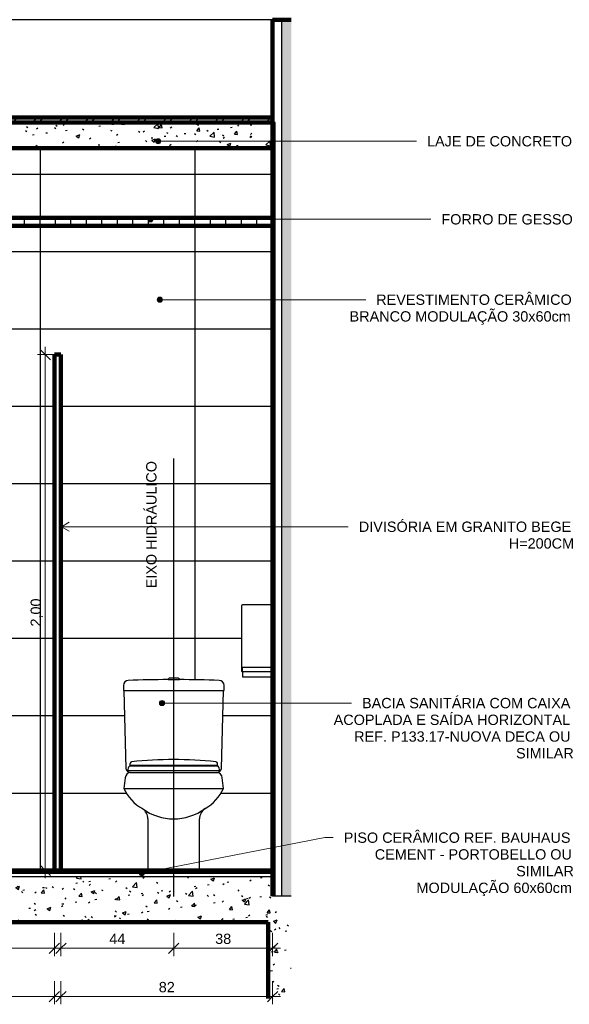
# Model space of a CAD drawing. Header units: millimetres. Extents: x -32127 to -9124, y -6877 to 4737.
# Tile 21 of 25: x -20559 to -18430, y 511 to 4329. Entities that reach past the tile are written whole.
import ezdxf

# ---------------------------------------------------------------- set-up
doc = ezdxf.new("R2010")
doc.units = ezdxf.units.MM
doc.linetypes.add('_Tracejado médio', pattern=[4, 3, -1])
for name, color, linetype, lineweight in [('A-ANNO-DIMS', 211, 'Continuous', 9), ('A-ANNO-DIMS-20', 211, 'Continuous', 9), ('A-CLNG', 13, 'Continuous', 25), ('A-CLNG-PATT', 13, 'Continuous', 90), ('A-DETL', 90, 'Continuous', 25), ('A-FLOR', 192, 'Continuous', 25), ('A-FLOR-MCUT', 51, 'Continuous', 25), ('A-FLOR-PATT', 8, 'Continuous', 25), ('A-ROOF', 132, 'Continuous', 25), ('A-ROOF-PATT', 132, 'Continuous', 90), ('A-WALL', 113, 'Continuous', 25), ('A-WALL-PATT', 111, 'Continuous', 90), ('G-ANNO-TEXT', 231, 'Continuous', 9), ('P-SANR-FIXT', 6, 'Continuous', 25), ('Q-SPCQ', 91, 'Continuous', 25)]:
    doc.layers.add(name, color=color, linetype=linetype, lineweight=lineweight)
doc.styles.add('Arial_2', font='arial.ttf', dxfattribs={"height": 40})
doc.dimstyles.new('Diagonal_-_2_0mm_Arial', dxfattribs={"dimscale": 304.8, "dimtxt": 40.810376, "dimasz": 0.131234, "dimexe": 0.098425, "dimexo": 0.0625, "dimgap": 0.009843, "dimtad": 1, "dimdec": 0, "dimlfac": 0.1, "dimdsep": 46, "dimtxsty": 'Arial_2', "dimblk1": 'OBLIQUE', "dimblk2": 'OBLIQUE', "dimsah": 1, "dimcen": 0.09, "dimdle": 0.098425, "dimadec": 0, "dimazin": 0, "dimtfac": 1, "dimtdec": 4, "dimtix": 1, "dimtmove": 0, "dimatfit": 3, "dimfxl": 0.19685, "dimfxlon": 1, "dimtvp": 1, "dimtolj": 1, "dimtzin": 0, "dimarcsym": 2})
doc.dimstyles.new('Diagonal_-_2_0mm_Arial_1', dxfattribs={"dimscale": 304.8, "dimtxt": 40.810376, "dimasz": 0.131234, "dimexe": 0.098425, "dimexo": 0.0625, "dimgap": 0.009843, "dimtad": 1, "dimlfac": 0.001, "dimrnd": 0.01, "dimzin": 0, "dimdsep": 46, "dimtxsty": 'Arial_2', "dimblk1": 'OBLIQUE', "dimblk2": 'OBLIQUE', "dimsah": 1, "dimcen": 0.09, "dimdle": 0.098425, "dimadec": 0, "dimazin": 0, "dimtfac": 1, "dimtdec": 4, "dimtix": 1, "dimtmove": 0, "dimatfit": 3, "dimfxl": 0.19685, "dimfxlon": 1, "dimtvp": 1, "dimtolj": 1, "dimtzin": 0, "dimarcsym": 2})
pattern_1 = [(50, (-20014.67, 0), (145.7474, -12.7507), [15.24, -167.64]), (355, (-20014.67, 0), (-28.194, 152.846), [12.192, -134.112]), (100.451, (-20002.52, -1.06), (117.554, 140.0937), [12.952, -142.472]), (46.184, (-20014.67, 40.64), (216.8635, -33.634), [22.86, -251.46]), (96.636, (-19996.6, 37.84), (189.922, 197.942), [19.428, -213.708]), (351.184, (-20014.67, 40.64), (189.925, 197.94), [18.288, -201.168]), (21, (-19994.35, 30.48), (121.292, -81.8118), [15.24, -167.64]), (326, (-19994.35, 30.48), (49.442, 147.3507), [12.192, -134.112]), (71.451, (-19984.24, 23.66), (170.7338, 65.5375), [12.952, -142.472]), (37.5, (-20014.666, 0), (2.47086, 67.64346), [6.706, -125.781, 6.706, -129.438, -134.62]), (37.5, (-20014.666, 0), (2.47086, 67.64346), [-268.63, 6.706, -127.914]), (7.5, (-20014.666, 0), (53.4554, 80.144), [6.706, -70.917, 6.706, -122.733, -51.308]), (7.5, (-20014.666, 0), (53.4554, 80.144), [-207.061, 6.706, -44.602]), (327.5, (-20059.98, 0), (108.4723, -4.58285), [6.706, -44.094, 6.706, -151.79, -210.312]), (327.5, (-20059.98, 0), (108.4723, -4.58285), [-209.296, 6.706, -203.606]), (317.5, (-20080.3, 0), (118.503, 20.3417), [6.706, -59.334, 6.706, -98.552, -149.352]), (317.5, (-20080.3, 0), (118.503, 20.3417), [-171.298, 6.706, -142.646])]
pattern_2 = [(0, (-20014.666, 0), (0, 20), []), (90, (-20014.666, 0), (-20, 1e-15), [])]

# ---------------------------------------------------------------- blocks, each defined once
blk = doc.blocks.new('Deca_Bacia Sanitaria Monte Carlo_P_808_Caixa Acoplada - P_808_Creme CR37_Acionamento Simples 6lpf-V6-AMPLIAÇÃO - VISTA 01')
at = {"layer": 'P-SANR-FIXT'}
for p, q in [((-26884.4, 1769.9), (-26840.5, 1769.9)), ((-26844.6, 1775.2), (-26880.3, 1775.2)), ((-27057.5, 1747.7), (-27057.5, 1727.7)), ((-27057.5, 1727.7), (-27055, 1727.7)), ((-27055, 1727.7), (-26670, 1727.7)), ((-27055, 1727.7), (-27048.1, 1424.7)), ((-26676.8, 1424.7), (-26670, 1727.7)), ((-26670, 1727.7), (-26667.5, 1727.7)), ((-26667.5, 1727.7), (-26667.5, 1747.7)), ((-27050, 1389.1), (-27055.6, 1347.9)), ((-27032.8, 1410), (-26692.1, 1410)), ((-26669.3, 1347.9), (-26675, 1389.1)), ((-27055.6, 1347.9), (-26669.3, 1347.9)), ((-26962.5, 1230), (-26962.5, 1030)), ((-26762.5, 1030), (-26762.5, 1230))]:
    blk.add_line(p, q, dxfattribs=at)
for centre, radius, start, end in [((-27038.5, 1747.7), 19, 90, 180), ((-26862.5, -2950), 4720, 90.2663, 92.1373), ((-26878.5, 1769.6), 5.85, 107.014, 176.5472), ((-26846.4, 1769.6), 5.85, 3.4528, 72.986), ((-26862.5, -2950), 4720, 87.8627, 89.7337), ((-26686.4, 1747.7), 19, 360, 90), ((-27029, 1429.7), 19.7, 194.7009, 270), ((-26695.9, 1429.7), 19.7, 270, 345.2991), ((-27029, 1389.1), 20.9, 90, 180), ((-26695.9, 1389.1), 20.9, 0, 90), ((-26894.5, 1424.1), 178.3, 205.33, 239.9199), ((-26830.4, 1424.1), 178.3, 300.0801, 334.67), ((-26862.5, 1434.1), 204.1, 233.5296, 306.4704), ((-27010.4, 1230), 47.9, 0, 56.3101), ((-26714.5, 1230), 47.9, 123.6899, 180)]:
    blk.add_arc(centre, radius, start, end, dxfattribs=at)
blk = doc.blocks.new('Deca_Shared_Assento_P_808 - AP_80_Creme CR37-V7-AMPLIAÇÃO - VISTA 01')
at = {"layer": 'P-SANR-FIXT'}
for p, q in [((-27040, 1417.1), (-26685, 1417.1)), ((-26690.8, 1434.1), (-27034.1, 1434.1)), ((-27032.5, 1438.8), (-26692.5, 1438.8))]:
    blk.add_line(p, q, dxfattribs=at)
for centre, radius, start, end in [((-27022.2, 1441.6), 10.6, 108.7358, 195.2642), ((-26862.5, -129.1), 1589.1, 84.1062, 95.8938), ((-26702.7, 1441.6), 10.6, 344.7358, 71.2642), ((-27019.1, 1419.4), 21, 135.7487, 186.2513), ((-26705.8, 1419.4), 21, 353.7487, 44.2513)]:
    blk.add_arc(centre, radius, start, end, dxfattribs=at)
blk = doc.blocks.new('Toilet_Tissue_Dispenser-Bradley_Corp-5424 - 5424-3618151-AMPLIAÇÃO - VISTA 01')
at = {"layer": 'Q-SPCQ'}
for p, q in [((-27506.5, 2055.2), (-27506.5, 1804.8)), ((-27385.8, 2059.4), (-27502.5, 2059.4)), ((-27502.2, 1818.3), (-27385.8, 1818.3)), ((-27502.2, 1800.6), (-27502.2, 1818.3)), ((-27387.2, 1800.6), (-27502.2, 1800.6)), ((-27502.2, 1800.6), (-27502.2, 1780.8)), ((-27387.2, 1780.8), (-27387.2, 1800.6)), ((-27387.2, 1800.6), (-27385.8, 1800.6)), ((-27502.2, 1780.8), (-27387.2, 1780.8))]:
    blk.add_line(p, q, dxfattribs=at)
for centre, start, end in [((-27502.3, 2055.2), 93.4709, 179.4709), ((-27502.3, 1804.8), 180.5291, 270.5509)]:
    blk.add_arc(centre, 4.2, start, end, dxfattribs=at)
blk = doc.blocks.new('DIMBLOCK74-AMPLIAÇÃO - VISTA 01')
at = {"layer": 'A-ANNO-DIMS-20'}
for p, q in [((-20845.3, 788.2), (-20845.3, 698.2)), ((-20845.3, 728.2), (-20845.3, 788.2)), ((-20424.4, 788.2), (-20424.4, 698.2)), ((-20424.4, 728.2), (-20424.4, 788.2)), ((-20394.4, 728.2), (-20845.3, 728.2))]:
    blk.add_line(p, q, dxfattribs=at)
at = {"layer": 'A-ANNO-DIMS-20', "lineweight": 18}
for p, q in [((-20845.3, 728.2), (-20865.3, 708.2)), ((-20845.3, 728.2), (-20825.3, 748.2)), ((-20424.4, 728.2), (-20444.4, 708.2)), ((-20424.4, 728.2), (-20404.4, 748.2))]:
    blk.add_line(p, q, dxfattribs=at)
at = {"layer": 'A-ANNO-DIMS-20', "color": 0, "insert": (-20665.9, 785), "char_height": 40, "width": 74.435, "attachment_point": 1, "line_spacing_factor": 0.941778, "style": 'Arial_2'}
blk.add_mtext('42', dxfattribs=at)
blk = doc.blocks.new('_Oblique')
at = {"color": 0, "linetype": 'ByBlock', "lineweight": -2}
blk.add_line((-0.5, -0.5), (0.5, 0.5), dxfattribs=at)
blk = doc.blocks.new('DIMBLOCK76-AMPLIAÇÃO - VISTA 01')
at = {"layer": 'A-ANNO-DIMS-20'}
for p, q in [((-19962.4, 788.2), (-19962.4, 698.2)), ((-19962.4, 728.2), (-19962.4, 788.2)), ((-19579.1, 788.2), (-19579.1, 698.2)), ((-19579.1, 728.2), (-19579.1, 788.2)), ((-19549.1, 728.2), (-19962.4, 728.2))]:
    blk.add_line(p, q, dxfattribs=at)
at = {"layer": 'A-ANNO-DIMS-20', "lineweight": 18}
for p, q in [((-19962.4, 728.2), (-19982.4, 708.2)), ((-19962.4, 728.2), (-19942.4, 748.2)), ((-19579.1, 728.2), (-19599.1, 708.2)), ((-19579.1, 728.2), (-19559.1, 748.2))]:
    blk.add_line(p, q, dxfattribs=at)
at = {"layer": 'A-ANNO-DIMS-20', "color": 0, "insert": (-19801.8, 785), "char_height": 40, "width": 74.435, "attachment_point": 1, "line_spacing_factor": 0.941778, "style": 'Arial_2'}
blk.add_mtext('38', dxfattribs=at)
blk = doc.blocks.new('DIMBLOCK77-AMPLIAÇÃO - VISTA 01')
at = {"layer": 'A-ANNO-DIMS-20'}
for p, q in [((-20399.4, 788.2), (-20399.4, 698.2)), ((-20399.4, 728.2), (-20399.4, 788.2)), ((-19962.4, 788.2), (-19962.4, 698.2)), ((-19962.4, 728.2), (-19962.4, 788.2)), ((-19962.4, 728.2), (-20429.4, 728.2))]:
    blk.add_line(p, q, dxfattribs=at)
at = {"layer": 'A-ANNO-DIMS-20', "lineweight": 18}
for p, q in [((-20399.4, 728.2), (-20419.4, 708.2)), ((-20399.4, 728.2), (-20379.4, 748.2)), ((-19962.4, 728.2), (-19982.4, 708.2)), ((-19962.4, 728.2), (-19942.4, 748.2))]:
    blk.add_line(p, q, dxfattribs=at)
at = {"layer": 'A-ANNO-DIMS-20', "color": 0, "insert": (-20211.9, 785), "char_height": 40, "width": 74.435, "attachment_point": 1, "line_spacing_factor": 0.941778, "style": 'Arial_2'}
blk.add_mtext('44', dxfattribs=at)
blk = doc.blocks.new('DIMBLOCK81-AMPLIAÇÃO - VISTA 01')
at = {"layer": 'A-ANNO-DIMS-20'}
for p, q in [((-21249.1, 601), (-21249.1, 511)), ((-21249.1, 541), (-21249.1, 601)), ((-20424.4, 601), (-20424.4, 511)), ((-20424.4, 541), (-20424.4, 601)), ((-20394.4, 541), (-21279.1, 541))]:
    blk.add_line(p, q, dxfattribs=at)
at = {"layer": 'A-ANNO-DIMS-20', "lineweight": 18}
for p, q in [((-21249.1, 541), (-21269.1, 521)), ((-21249.1, 541), (-21229.1, 561)), ((-20424.4, 541), (-20444.4, 521)), ((-20424.4, 541), (-20404.4, 561))]:
    blk.add_line(p, q, dxfattribs=at)
at = {"layer": 'A-ANNO-DIMS-20', "color": 0, "insert": (-20867.7, 597.8), "char_height": 40, "width": 74.435, "attachment_point": 1, "line_spacing_factor": 0.941778, "style": 'Arial_2'}
blk.add_mtext('82', dxfattribs=at)
blk = doc.blocks.new('DIMBLOCK82-AMPLIAÇÃO - VISTA 01')
at = {"layer": 'A-ANNO-DIMS-20'}
for p, q in [((-20399.4, 601), (-20399.4, 511)), ((-20399.4, 541), (-20399.4, 601)), ((-19579.1, 601), (-19579.1, 511)), ((-19579.1, 541), (-19579.1, 601)), ((-19549.1, 541), (-20429.4, 541))]:
    blk.add_line(p, q, dxfattribs=at)
at = {"layer": 'A-ANNO-DIMS-20', "lineweight": 18}
for p, q in [((-20399.4, 541), (-20419.4, 521)), ((-20399.4, 541), (-20379.4, 561)), ((-19579.1, 541), (-19599.1, 521)), ((-19579.1, 541), (-19559.1, 561))]:
    blk.add_line(p, q, dxfattribs=at)
at = {"layer": 'A-ANNO-DIMS-20', "color": 0, "insert": (-20020.2, 597.8), "char_height": 40, "width": 74.435, "attachment_point": 1, "line_spacing_factor": 0.941778, "style": 'Arial_2'}
blk.add_mtext('82', dxfattribs=at)
blk = doc.blocks.new('DIMBLOCK83-AMPLIAÇÃO - VISTA 01')
at = {"layer": 'A-ANNO-DIMS-20'}
for p, q in [((-20459.9, 3060), (-20459.9, 1000)), ((-20399.9, 3030), (-20489.9, 3030)), ((-20459.9, 3030), (-20399.9, 3030)), ((-20399.9, 1030), (-20489.9, 1030)), ((-20459.9, 1030), (-20399.9, 1030))]:
    blk.add_line(p, q, dxfattribs=at)
at = {"layer": 'A-ANNO-DIMS-20', "lineweight": 18}
for p, q in [((-20459.9, 3030), (-20479.9, 3050)), ((-20459.9, 3030), (-20439.9, 3010)), ((-20459.9, 1030), (-20479.9, 1050)), ((-20459.9, 1030), (-20439.9, 1010))]:
    blk.add_line(p, q, dxfattribs=at)
at = {"layer": 'A-ANNO-DIMS-20', "color": 0, "insert": (-20516.7, 1975.7), "char_height": 40, "width": 130.261, "attachment_point": 1, "rotation": 90, "line_spacing_factor": 0.941778, "style": 'Arial_2'}
blk.add_mtext('2,00', dxfattribs=at)

msp = doc.modelspace()

# ---------------------------------------------------------------- hatches: boundary and pattern name
at = {"layer": 'A-CLNG-PATT', "lineweight": 25}
h = msp.add_hatch(dxfattribs=at)
h.set_pattern_fill('FP_17', color=256, angle=-180, style=0, pattern_type=2)
h.set_pattern_definition([(270, (-20840.31, 3560), (60, 4e-15), [])])
h.paths.add_polyline_path([(-19579.061, 3530), (-19579.061, 3555), (-22101.561, 3555), (-22101.561, 3530)], flags=0)
at = {"layer": 'A-FLOR-PATT'}
h = msp.add_hatch(dxfattribs=at)
h.set_pattern_fill('FP_15', color=256, style=0, pattern_type=2)
h.set_pattern_definition(pattern_2)
h.paths.add_polyline_path([(-21813.287, 1020), (-19579.061, 1020), (-19579.061, 1030), (-22101.561, 1030), (-22101.561, 1020)], flags=0)
h = msp.add_hatch(dxfattribs=at)
h.set_pattern_fill('FP_13', color=256, style=0, pattern_type=2)
h.set_pattern_definition(pattern_1)
h.paths.add_polyline_path([(-19579.061, 895), (-19579.061, 1005), (-22101.561, 1005), (-22101.561, 895), (-20275.879, 895)], flags=0)
h = msp.add_hatch(dxfattribs=at)
h.set_pattern_fill('FP_13', color=256, style=0, pattern_type=2)
h.set_pattern_definition(pattern_1)
h.paths.add_polyline_path([(-22581.991, 830), (-19507.176, 830), (-19507.176, 930), (-19579.061, 930), (-19579.061, 895), (-22101.561, 895), (-22101.561, 928.535), (-22241.561, 928.535), (-22241.561, 895), (-22581.991, 895), (-22581.991, 839.098)], flags=0)
at = {"layer": 'A-ROOF-PATT', "lineweight": 25}
h = msp.add_hatch(dxfattribs=at)
h.set_pattern_fill('FP_18', color=256, style=0, pattern_type=2)
h.set_pattern_definition([(45, (-20014.666, 0), (-50.2894, 50.2894), []), (45, (-20014.666, 76.2), (-50.2894, 50.2894), [])])
h.paths.add_polyline_path([(-19579.061, 3930), (-19579.061, 3950), (-22581.991, 3950), (-22581.991, 3930)], flags=0)
h = msp.add_hatch(dxfattribs=at)
h.set_pattern_fill('FP_13', color=256, style=0, pattern_type=2)
h.set_pattern_definition(pattern_1)
h.paths.add_polyline_path([(-19579.061, 3830), (-19579.061, 3930), (-22581.991, 3930), (-22581.991, 3830)], flags=0)
at = {"layer": 'A-WALL-PATT'}
for points in [[(-19507.176, 3930), (-19507.176, 4328.7), (-19544.061, 4328.7), (-19544.061, 3930)], [(-19544.061, 930), (-19507.176, 930), (-19507.176, 3930), (-19544.061, 3930), (-19544.061, 1021.886)]]:
    msp.add_hatch(color=256, dxfattribs=at).paths.add_polyline_path(points, flags=0)
at = {"layer": 'A-WALL-PATT', "lineweight": 25}
h = msp.add_hatch(dxfattribs=at)
h.set_pattern_fill('FP_15', color=256, style=0, pattern_type=2)
h.set_pattern_definition(pattern_2)
h.paths.add_polyline_path([(-19579.061, 930), (-19569.061, 930), (-19569.061, 3930), (-19579.061, 3930), (-19579.061, 1021.886)], flags=0)
h = msp.add_hatch(dxfattribs=at)
h.set_pattern_fill('FP_14', color=256, style=0, pattern_type=2)
h.set_pattern_definition([(0, (-24679.06, 1030), (0, 300), []), (90, (-24679.06, 1030), (-600, 4e-14), [])])
h.paths.add_polyline_path([(-22241.561, 1030), (-22241.561, 1800.612), (-22242.994, 1800.605), (-22242.994, 1780.846), (-22357.976, 1780.846), (-22358.048, 1800.612), (-22359.126, 1800.803), (-22360.6, 1801.495), (-22361.778, 1802.944), (-22362.211, 1804.761), (-22362.071, 2056.276), (-22361.678, 2057.247), (-22361.057, 2058.089), (-22360.247, 2058.753), (-22359.299, 2059.194), (-22358.27, 2059.388), (-22241.561, 2059.388), (-22241.561, 3530), (-22581.991, 3530), (-22581.991, 1769.734), (-22521.692, 1768.962), (-22444.663, 1766.717), (-22439.752, 1766.07), (-22435.082, 1764.103), (-22431.246, 1761.159), (-22428.189, 1757.128), (-22426.335, 1752.653), (-22425.689, 1747.743), (-22425.689, 1727.743), (-22428.189, 1727.743), (-22435.082, 1424.679), (-22436.621, 1420.664), (-22438.996, 1417.079), (-22442.454, 1413.877), (-22446.063, 1411.756), (-22449.835, 1410.47), (-22454.109, 1410), (-22448.695, 1409.287), (-22443.649, 1407.197), (-22439.316, 1403.872), (-22435.992, 1399.54), (-22433.902, 1394.494), (-22427.568, 1347.872), (-22446.063, 1317.208), (-22470.313, 1290.858), (-22499.341, 1269.888), (-22508.245, 1262.222), (-22515.016, 1252.621), (-22519.249, 1241.66), (-22520.689, 1230), (-22520.689, 1030), (-22427.568, 1030)], flags=0)
h.paths.add_polyline_path([(-20424.374, 1030), (-20424.374, 3030), (-20399.374, 3030), (-20399.374, 1030), (-20062.413, 1030), (-20062.413, 1230), (-20063.853, 1241.66), (-20068.085, 1252.621), (-20074.857, 1262.222), (-20083.76, 1269.888), (-20112.788, 1290.858), (-20137.039, 1317.208), (-20155.533, 1347.872), (-20149.2, 1394.494), (-20147.11, 1399.54), (-20143.785, 1403.872), (-20139.452, 1407.197), (-20134.407, 1409.287), (-20128.992, 1410), (-20134.078, 1410.747), (-20137.337, 1411.858), (-20141.008, 1414.096), (-20144.147, 1417.142), (-20146.48, 1420.664), (-20148.019, 1424.679), (-20154.913, 1727.743), (-20157.413, 1727.743), (-20157.413, 1747.743), (-20156.766, 1752.653), (-20154.871, 1757.23), (-20151.855, 1761.159), (-20147.926, 1764.174), (-20143.35, 1766.07), (-20138.439, 1766.717), (-20061.409, 1768.962), (-19984.353, 1769.949), (-19984.097, 1771.342), (-19983.514, 1772.634), (-19982.504, 1773.851), (-19981.519, 1774.616), (-19980.225, 1775.192), (-19944.601, 1775.192), (-19943.306, 1774.616), (-19942.188, 1773.747), (-19941.312, 1772.634), (-19940.728, 1771.342), (-19940.472, 1769.949), (-19863.416, 1768.962), (-19786.387, 1766.717), (-19781.476, 1766.07), (-19776.806, 1764.103), (-19772.97, 1761.159), (-19769.913, 1757.128), (-19768.059, 1752.653), (-19767.413, 1747.743), (-19767.413, 1727.743), (-19769.913, 1727.743), (-19776.806, 1424.679), (-19778.346, 1420.664), (-19780.721, 1417.079), (-19784.178, 1413.877), (-19787.787, 1411.756), (-19791.559, 1410.47), (-19795.834, 1410), (-19790.419, 1409.287), (-19785.373, 1407.197), (-19781.04, 1403.872), (-19777.716, 1399.54), (-19775.626, 1394.494), (-19769.292, 1347.872), (-19787.787, 1317.208), (-19812.038, 1290.858), (-19841.065, 1269.888), (-19849.969, 1262.222), (-19856.74, 1252.621), (-19860.973, 1241.66), (-19862.413, 1230), (-19862.413, 1030), (-19579.061, 1030), (-19579.061, 1800.612), (-19580.494, 1800.605), (-19580.494, 1780.846), (-19695.476, 1780.846), (-19695.548, 1800.612), (-19696.626, 1800.803), (-19698.1, 1801.495), (-19699.278, 1802.944), (-19699.711, 1804.761), (-19699.571, 2056.276), (-19699.178, 2057.247), (-19698.557, 2058.089), (-19697.747, 2058.753), (-19696.799, 2059.194), (-19695.77, 2059.388), (-19579.061, 2059.388), (-19579.061, 3530), (-22101.561, 3530), (-22101.561, 2059.388), (-21983.823, 2059.194), (-21982.874, 2058.753), (-21982.064, 2058.089), (-21981.444, 2057.247), (-21981.051, 2056.276), (-21980.911, 2055.239), (-21981.025, 1803.828), (-21981.851, 1802.153), (-21982.521, 1801.495), (-21984.211, 1800.701), (-21985.146, 1800.605), (-21985.146, 1780.846), (-22100.127, 1780.846), (-22100.127, 1800.612), (-22101.561, 1800.605), (-22101.561, 1030), (-21818.209, 1030), (-21818.209, 1230), (-21819.648, 1241.66), (-21823.881, 1252.621), (-21830.653, 1262.222), (-21839.556, 1269.888), (-21868.584, 1290.858), (-21892.835, 1317.208), (-21911.329, 1347.872), (-21904.996, 1394.494), (-21902.906, 1399.54), (-21899.581, 1403.872), (-21895.248, 1407.197), (-21890.203, 1409.287), (-21884.788, 1410), (-21889.874, 1410.747), (-21893.132, 1411.858), (-21896.804, 1414.096), (-21899.943, 1417.142), (-21902.276, 1420.664), (-21903.815, 1424.679), (-21910.709, 1727.743), (-21913.209, 1727.743), (-21913.209, 1747.743), (-21912.562, 1752.653), (-21910.667, 1757.23), (-21907.651, 1761.159), (-21903.722, 1764.174), (-21899.146, 1766.07), (-21894.235, 1766.717), (-21813.287, 1769.012), (-21740.149, 1769.949), (-21739.893, 1771.342), (-21739.31, 1772.634), (-21738.3, 1773.851), (-21737.315, 1774.616), (-21736.02, 1775.192), (-21700.397, 1775.192), (-21699.102, 1774.616), (-21697.984, 1773.747), (-21697.108, 1772.634), (-21696.524, 1771.342), (-21696.268, 1769.949), (-21619.212, 1768.962), (-21542.183, 1766.717), (-21537.272, 1766.07), (-21532.602, 1764.103), (-21528.766, 1761.159), (-21525.709, 1757.128), (-21523.855, 1752.653), (-21523.209, 1747.743), (-21523.209, 1727.743), (-21525.709, 1727.743), (-21532.602, 1424.679), (-21534.141, 1420.664), (-21536.516, 1417.079), (-21539.974, 1413.877), (-21543.583, 1411.756), (-21547.355, 1410.47), (-21551.629, 1410), (-21546.215, 1409.287), (-21541.169, 1407.197), (-21536.836, 1403.872), (-21533.512, 1399.54), (-21531.422, 1394.494), (-21525.088, 1347.872), (-21543.583, 1317.208), (-21567.833, 1290.858), (-21596.861, 1269.888), (-21605.765, 1262.222), (-21612.536, 1252.621), (-21616.769, 1241.66), (-21618.209, 1230), (-21618.209, 1030), (-21274.061, 1030), (-21274.061, 3030), (-21249.061, 3030), (-21249.061, 1030), (-20940.311, 1030), (-20940.311, 1230), (-20941.751, 1241.66), (-20945.983, 1252.621), (-20952.755, 1262.222), (-20961.658, 1269.888), (-20990.686, 1290.858), (-21014.937, 1317.208), (-21033.431, 1347.872), (-21027.098, 1394.494), (-21025.008, 1399.54), (-21021.683, 1403.872), (-21017.35, 1407.197), (-21012.305, 1409.287), (-21006.89, 1410), (-21011.976, 1410.747), (-21015.235, 1411.858), (-21018.906, 1414.096), (-21022.045, 1417.142), (-21024.378, 1420.664), (-21025.917, 1424.679), (-21032.811, 1727.743), (-21035.311, 1727.743), (-21035.311, 1747.743), (-21034.664, 1752.653), (-21032.769, 1757.23), (-21029.753, 1761.159), (-21025.824, 1764.174), (-21021.248, 1766.07), (-21016.337, 1766.717), (-20939.307, 1768.962), (-20862.251, 1769.949), (-20861.995, 1771.342), (-20861.412, 1772.634), (-20859.918, 1774.226), (-20859.417, 1774.616), (-20858.123, 1775.192), (-20822.499, 1775.192), (-20821.204, 1774.616), (-20820.086, 1773.747), (-20819.21, 1772.634), (-20818.626, 1771.342), (-20818.37, 1769.949), (-20741.314, 1768.962), (-20664.285, 1766.717), (-20659.374, 1766.07), (-20654.704, 1764.103), (-20650.868, 1761.159), (-20647.811, 1757.128), (-20645.957, 1752.653), (-20645.311, 1747.743), (-20645.311, 1727.743), (-20647.811, 1727.743), (-20654.704, 1424.679), (-20656.244, 1420.664), (-20658.619, 1417.079), (-20662.076, 1413.877), (-20665.685, 1411.756), (-20669.457, 1410.47), (-20673.731, 1410), (-20668.317, 1409.287), (-20663.271, 1407.197), (-20658.938, 1403.872), (-20655.614, 1399.54), (-20653.524, 1394.494), (-20647.19, 1347.872), (-20665.685, 1317.208), (-20689.935, 1290.858), (-20718.963, 1269.888), (-20727.867, 1262.222), (-20734.638, 1252.621), (-20738.871, 1241.66), (-20740.311, 1230), (-20740.311, 1030), (-20647.19, 1030)], flags=0)
h.paths.add_polyline_path([(-22101.561, 3560), (-19579.061, 3560), (-19579.061, 3830), (-22101.561, 3830)], flags=0)
h.paths.add_polyline_path([(-22581.991, 3560), (-22241.561, 3560), (-22241.561, 3830), (-22581.991, 3830)], flags=0)
h = msp.add_hatch(dxfattribs=at)
h.set_pattern_fill('FP_13', color=256, style=0, pattern_type=2)
h.set_pattern_definition(pattern_1)
h.paths.add_polyline_path([(-19507.176, 533.166), (-19507.176, 830), (-19596.874, 830), (-19596.874, 533.166)], flags=0)
at = {"layer": 'G-ANNO-TEXT'}
h = msp.add_hatch(color=250, dxfattribs=at)
edge = h.paths.add_edge_path(flags=0)
edge.add_arc((-20022.881, 3857.385), 10, 0, 360)
h = msp.add_hatch(color=250, dxfattribs=at)
edge = h.paths.add_edge_path(flags=0)
edge.add_arc((-20052.285, 3554.688), 10, 0, 360)
h = msp.add_hatch(color=250, dxfattribs=at)
edge = h.paths.add_edge_path(flags=0)
edge.add_arc((-20015.927, 3243.105), 10, 0, 360)
h = msp.add_hatch(color=250, dxfattribs=at)
edge = h.paths.add_edge_path(flags=0)
edge.add_arc((-20007.729, 1678.984), 10, 0, 360)
h = msp.add_hatch(color=250, dxfattribs=at)
edge = h.paths.add_edge_path(flags=0)
edge.add_arc((-20086.225, 1019.237), 10, 0, 360)

# ---------------------------------------------------------------- linework, layer by layer
at = {"layer": 'A-CLNG', "lineweight": 90}
for p, q in [((-19579.061, 3560), (-22101.561, 3560)), ((-22101.561, 3530), (-19579.061, 3530))]:
    msp.add_line(p, q, dxfattribs=at)
at = {"layer": 'A-CLNG'}
msp.add_line((-19579.061, 3555), (-22101.561, 3555), dxfattribs=at)
at = {"layer": 'A-DETL', "linetype": '_Tracejado médio'}
msp.add_line((-19962.413, 928.535), (-19962.413, 2628.535), dxfattribs=at)
at = {"layer": 'A-FLOR', "lineweight": 90}
for p, q in [((-19579.061, 1030), (-22101.561, 1030)), ((-19579.061, 930), (-19579.061, 1030)), ((-22086.874, 830), (-19596.874, 830))]:
    msp.add_line(p, q, dxfattribs=at)
at = {"layer": 'A-FLOR-MCUT'}
for p, q in [((-19579.061, 1020), (-22101.561, 1020)), ((-19579.061, 1005), (-22101.561, 1005)), ((-19507.176, 930), (-19579.061, 930))]:
    msp.add_line(p, q, dxfattribs=at)
at = {"layer": 'A-ROOF', "lineweight": 90}
for p, q in [((-19579.061, 3950), (-22581.991, 3950)), ((-19579.061, 3930), (-22581.991, 3930)), ((-22581.991, 3830), (-19579.061, 3830))]:
    msp.add_line(p, q, dxfattribs=at)
at = {"layer": 'A-WALL'}
for p, q in [((-19579.061, 4328.7), (-22581.991, 4328.7)), ((-19576.561, 3930), (-19576.561, 4328.7)), ((-19544.061, 930), (-19544.061, 4328.7)), ((-19569.061, 3930), (-19579.061, 3930)), ((-19569.061, 930), (-19569.061, 3930))]:
    msp.add_line(p, q, dxfattribs=at)
at = {"layer": 'A-WALL', "lineweight": 90}
for p, q in [((-19579.061, 4328.7), (-19579.061, 1030)), ((-19507.176, 4328.7), (-19579.061, 4328.7)), ((-20399.374, 3030), (-20424.374, 3030)), ((-20424.374, 3030), (-20424.374, 1030)), ((-20399.374, 1030), (-20399.374, 3030)), ((-19596.874, 830), (-19596.874, 533.166))]:
    msp.add_line(p, q, dxfattribs=at)
at = {"layer": 'G-ANNO-TEXT', "color": 250}
for p, q in [((-20022.881, 3857.385), (-19021.896, 3857.385)), ((-20052.285, 3554.688), (-18966.296, 3554.688)), ((-20015.927, 3243.105), (-19468.696, 3243.105)), ((-19468.696, 3243.105), (-19218.665, 3243.105)), ((-20397.492, 2362.754), (-20367.492, 2380.075)), ((-20397.492, 2362.754), (-20367.492, 2345.434)), ((-20397.492, 2362.754), (-19702.682, 2362.754)), ((-19702.682, 2362.754), (-19285.963, 2362.754)), ((-20007.729, 1678.984), (-19444.28, 1678.984)), ((-19444.28, 1678.984), (-19273.623, 1678.984)), ((-20086.225, 1019.237), (-19377.601, 1157.159)), ((-19377.601, 1157.159), (-19344.528, 1157.159))]:
    msp.add_line(p, q, dxfattribs=at)
for centre in [(-20022.881, 3857.385), (-20052.285, 3554.688), (-20015.927, 3243.105), (-20007.729, 1678.984), (-20086.225, 1019.237)]:
    msp.add_circle(centre, 10, dxfattribs=at)

# ---------------------------------------------------------------- block references
at = {"layer": 'P-SANR-FIXT'}
for name in ['Deca_Bacia Sanitaria Monte Carlo_P_808_Caixa Acoplada - P_808_Creme CR37_Acionamento Simples 6lpf-V6-AMPLIAÇÃO - VISTA 01', 'Deca_Shared_Assento_P_808 - AP_80_Creme CR37-V7-AMPLIAÇÃO - VISTA 01']:
    msp.add_blockref(name, (6900.037, 0), dxfattribs=at)
at = {"layer": 'Q-SPCQ'}
msp.add_blockref('Toilet_Tissue_Dispenser-Bradley_Corp-5424 - 5424-3618151-AMPLIAÇÃO - VISTA 01', (7806.741, 0), dxfattribs=at)

# ---------------------------------------------------------------- texts
at = {"layer": 'G-ANNO-TEXT', "color": 7, "char_height": 40, "attachment_point": 1, "style": 'Arial_2'}
for s, insert, width in [('LAJE DE CONCRETO', (-18981.256, 3877.385), 694.26138), ('FORRO DE GESSO', (-18925.656, 3574.688), 626.91962), ('REVESTIMENTO CERÂMICO ', (-19178.025, 3263.105), 933.16425), ('BRANCO MODULAÇÃO 30x60cm', (-19281.212, 3198.282), 1058.2275), ('DIVISÓRIA EM GRANITO BEGE', (-19245.323, 2382.754), 1014.93637), ('H=200CM', (-18664.563, 2317.932), 311.05475), ('BACIA SANITÁRIA COM CAIXA ', (-19232.983, 1698.984), 998.90263), ('ACOPLADA E SAÍDA HORIZONTAL', (-19342.785, 1634.161), 1131.98275), ('REF. P133.17-NUOVA DECA OU ', (-19263.41, 1569.338), 1035.78025), ('SIMILAR', (-18636.348, 1504.516), 275.7805), ('PISO CERÂMICO REF. BAUHAUS ', (-19303.888, 1177.159), 1085.48488), ('CEMENT - PORTOBELLO OU ', (-19183.502, 1112.336), 939.57775), ('SIMILAR', (-18635.815, 1047.513), 275.7805), ('MODULAÇÃO 60x60cm', (-19022.107, 982.69), 743.966)]:
    msp.add_mtext(s, dxfattribs=dict(at, insert=insert, width=width))
at = {"layer": 'G-ANNO-TEXT', "color": 7, "insert": (-20068.994, 2123.874), "char_height": 40, "width": 609.2825, "attachment_point": 1, "rotation": 90, "style": 'Arial_2'}
msp.add_mtext('EIXO HIDRÁULICO', dxfattribs=at)

# ---------------------------------------------------------------- dimensions: what is measured, and where the dimension line sits
at = {"layer": 'A-ANNO-DIMS'}
dim = msp.add_linear_dim(base=(-20459.852, 1030), p1=(-20399.852, 3030), p2=(-20399.852, 1030), angle=90, dimstyle='Diagonal_-_2_0mm_Arial_1', override={"dimpost": '<>', "dimfxl": 2000}, dxfattribs=at)
dim.commit()
dim.dimension.update_dxf_attribs({"geometry": 'DIMBLOCK83-AMPLIAÇÃO - VISTA 01', "text_midpoint": (-20483.275, 2030)})
for base, p1, p2, override, picture, middle in [((-20845.311, 728.174), (-20424.374, 788.174), (-20845.311, 788.174), {"dimpost": '<>', "dimfxl": 420.93718}, 'DIMBLOCK74-AMPLIAÇÃO - VISTA 01', (-20634.842, 751.256)), ((-20399.374, 728.174), (-19962.413, 788.174), (-20399.374, 788.174), {"dimpost": '<>', "dimfxl": 436.960739}, 'DIMBLOCK77-AMPLIAÇÃO - VISTA 01', (-20180.893, 751.174)), ((-19962.413, 728.174), (-19579.061, 788.174), (-19962.413, 788.174), {"dimpost": '<>', "dimfxl": 383.352081}, 'DIMBLOCK76-AMPLIAÇÃO - VISTA 01', (-19770.737, 751.61)), ((-21249.061, 541.036), (-20424.374, 601.036), (-21249.061, 601.036), {"dimpost": '<>', "dimfxl": 824.68718}, 'DIMBLOCK81-AMPLIAÇÃO - VISTA 01', (-20836.717, 564.458)), ((-20399.374, 541.036), (-19579.061, 601.036), (-20399.374, 601.036), {"dimpost": '<>', "dimfxl": 820.31282}, 'DIMBLOCK82-AMPLIAÇÃO - VISTA 01', (-19989.217, 564.458))]:
    dim = msp.add_linear_dim(base=base, p1=p1, p2=p2, dimstyle='Diagonal_-_2_0mm_Arial', override=override, dxfattribs=at)
    dim.commit()
    dim.dimension.update_dxf_attribs({"geometry": picture, "text_midpoint": middle})

doc.saveas('drawing.dxf')
